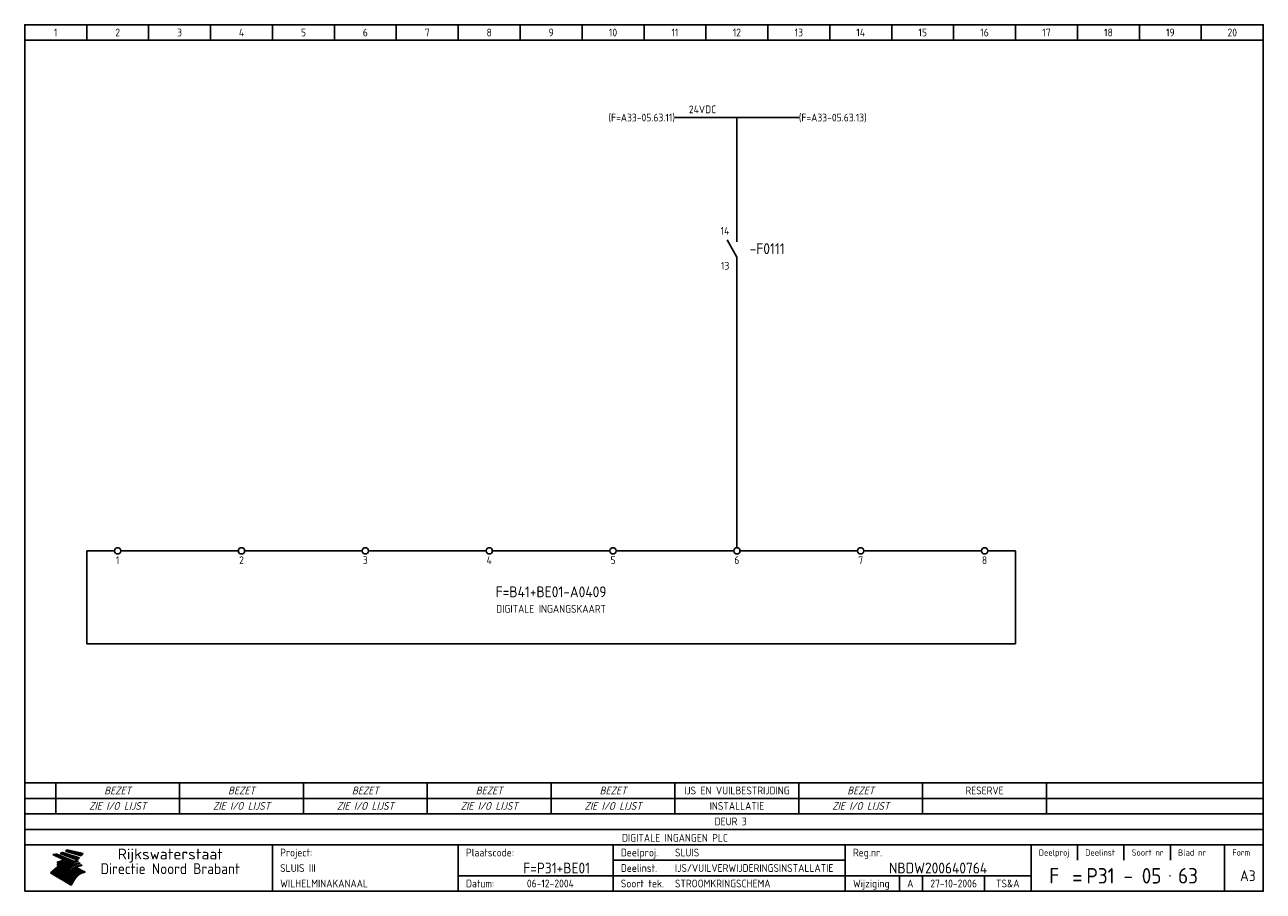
# Model space of a CAD drawing. Extents: x 10 to 410, y 10 to 290.
import ezdxf
from ezdxf.enums import TextEntityAlignment as Align

# ---------------------------------------------------------------- set-up
doc = ezdxf.new("R2010")
doc.units = 0
doc.header["$MEASUREMENT"] = 0
doc.header["$PDMODE"] = 1
for name, color, linetype in [('0-25', 7, 'CONTINUOUS'), ('0-35', 2, 'CONTINUOUS'), ('0-50', 3, 'CONTINUOUS'), ('B-25', 7, 'CONTINUOUS'), ('B-35', 2, 'CONTINUOUS'), ('S-25', 7, 'CONTINUOUS')]:
    doc.layers.add(name, color=color, linetype=linetype)
doc.styles.add('ISO', font='iso.shx')
doc.styles.get("Standard").update_dxf_attribs({"font": 'iso.shx'})

# ---------------------------------------------------------------- blocks, each defined once
blk = doc.blocks.new('0035')
at = {"layer": 'S-25'}
blk.add_circle((0, 0), 1, dxfattribs=at)
at = {"layer": 'B-25'}
blk.add_attdef('OM1', text='', height=2.5, dxfattribs=at).set_placement((0, -3.01), align=Align.MIDDLE)
blk = doc.blocks.new('0034')
at = {"layer": 'S-25'}
for p, q in [((0, 0), (0, -5)), ((0, -10), (-3.12, -4.38)), ((0, -10), (0, -15))]:
    blk.add_line(p, q, dxfattribs=at)
at = {"layer": 'B-25'}
for tag, p in [('KN1', (-2.43, -2.73)), ('KN2', (-2.43, -14.01))]:
    blk.add_attdef(tag, text='', height=2.5, dxfattribs=at).set_placement(p, align=Align.RIGHT)
blk.add_attdef('OM1', (4, -13.01), '', height=2.5, dxfattribs=at)
at = {"layer": 'B-35'}
blk.add_attdef('KT', (4.14, -8.99), '', height=3.5, dxfattribs=at)
blk = doc.blocks.new('KADERA3')
at = {"layer": '0-25'}
for p, q in [((30, 285), (30, 290)), ((50, 285), (50, 290)), ((70, 285), (70, 290)), ((90, 285), (90, 290)), ((110, 285), (110, 290)), ((130, 285), (130, 290)), ((150, 285), (150, 290)), ((170, 285), (170, 290)), ((190, 285), (190, 290)), ((210, 285), (210, 290)), ((230, 285), (230, 290)), ((250, 285), (250, 290)), ((270, 285), (270, 290)), ((290, 285), (290, 290)), ((310, 285), (310, 290)), ((330, 285), (330, 290)), ((350, 285), (350, 290)), ((370, 285), (370, 290)), ((390, 285), (390, 290)), ((10, 285), (410, 285)), ((410, 35), (10, 35)), ((410, 30), (10, 30)), ((350, 25), (350, 20)), ((365, 25), (365, 20)), ((380, 25), (380, 20)), ((200, 20), (275, 20)), ((150, 15), (335, 15)), ((292.5, 15), (292.5, 10)), ((300, 15), (300, 10)), ((320, 15), (320, 10))]:
    blk.add_line(p, q, dxfattribs=at)
at = {"layer": '0-25', "color": 7}
for p, q in [((19.1, 21.89), (25.12, 19)), ((19.1, 21.89), (25.12, 19)), ((19.17, 21.86), (20.7, 21.86)), ((19.29, 21.8), (20.83, 21.8)), ((19.4, 21.75), (20.96, 21.75)), ((19.52, 21.69), (21.09, 21.69)), ((19.64, 21.63), (21.22, 21.63)), ((19.74, 21.92), (20.56, 21.92)), ((19.75, 21.58), (21.36, 21.58)), ((19.87, 21.52), (21.49, 21.52)), ((19.99, 21.47), (21.62, 21.47)), ((20.11, 21.41), (21.75, 21.41)), ((20.22, 21.35), (21.88, 21.35)), ((20.25, 21.97), (20.43, 21.97)), ((20.34, 21.3), (22.02, 21.3)), ((20.38, 21.99), (26.02, 19.59)), ((20.38, 21.99), (26.02, 19.59)), ((20.46, 21.24), (22.15, 21.24)), ((20.57, 21.18), (22.28, 21.18)), ((20.69, 21.13), (22.41, 21.13)), ((20.81, 21.07), (22.55, 21.07)), ((20.92, 21.02), (22.68, 21.02)), ((21.04, 20.96), (22.81, 20.96)), ((21.16, 20.9), (22.94, 20.9)), ((21.27, 20.85), (23.07, 20.85)), ((21.39, 20.79), (23.21, 20.79)), ((21.47, 22.25), (26.83, 20.19)), ((21.47, 22.25), (26.83, 20.19)), ((21.49, 22.25), (23.07, 22.25)), ((21.51, 20.73), (23.34, 20.73)), ((21.6, 22.2), (23.25, 22.2)), ((21.63, 20.68), (23.47, 20.68)), ((21.65, 22.31), (22.89, 22.31)), ((21.74, 20.62), (23.6, 20.62)), ((21.75, 22.14), (23.42, 22.14)), ((21.8, 22.37), (22.71, 22.37)), ((21.86, 20.57), (23.73, 20.57)), ((21.9, 22.08), (23.6, 22.08)), ((21.94, 22.42), (22.53, 22.42)), ((21.98, 20.51), (23.87, 20.51)), ((22.04, 22.03), (23.78, 22.03)), ((22.06, 22.48), (22.36, 22.48)), ((22.09, 20.45), (24, 20.45)), ((22.18, 22.53), (27.65, 20.8)), ((22.18, 22.53), (27.65, 20.8)), ((22.19, 21.97), (23.96, 21.97)), ((22.21, 20.4), (24.13, 20.4)), ((22.33, 20.34), (24.26, 20.34)), ((22.34, 21.92), (24.13, 21.92)), ((22.37, 20), (23.08, 20)), ((22.44, 20.28), (24.4, 20.28)), ((22.48, 21.86), (24.31, 21.86)), ((22.49, 20.06), (23.04, 20.06)), ((22.56, 20.23), (24.53, 20.23)), ((22.61, 20.12), (22.93, 20.12)), ((22.63, 21.8), (24.49, 21.8)), ((22.68, 20.17), (24.66, 20.17)), ((22.71, 20.17), (22.82, 20.17)), ((23.11, 20.02), (22.77, 20.2)), ((23.11, 20.02), (22.77, 20.2)), ((22.78, 21.75), (24.67, 21.75)), ((22.79, 20.12), (24.79, 20.12)), ((22.91, 20.06), (24.92, 20.06)), ((22.92, 21.69), (24.85, 21.69)), ((23.03, 20), (25.06, 20)), ((23.07, 21.63), (25.02, 21.63)), ((23.14, 22.99), (28.22, 21.46)), ((23.14, 22.99), (28.22, 21.46)), ((23.15, 22.98), (25.33, 22.98)), ((23.22, 21.58), (25.2, 21.58)), ((23.23, 23.04), (25.09, 23.04)), ((23.32, 23.1), (24.84, 23.1)), ((23.34, 22.93), (25.57, 22.93)), ((23.36, 21.52), (25.38, 21.52)), ((23.4, 23.15), (24.6, 23.15)), ((23.49, 23.21), (24.36, 23.21)), ((23.51, 21.47), (25.56, 21.47)), ((23.52, 22.87), (25.81, 22.87)), ((23.57, 23.27), (24.12, 23.27)), ((23.64, 23.32), (23.87, 23.32)), ((23.66, 21.41), (25.74, 21.41)), ((23.7, 23.36), (28.82, 22.17)), ((23.7, 23.36), (28.82, 22.17)), ((23.71, 22.82), (26.06, 22.82)), ((23.8, 21.35), (25.91, 21.35)), ((23.9, 22.76), (26.3, 22.76)), ((23.95, 21.3), (26.09, 21.3)), ((24.09, 22.7), (26.54, 22.7)), ((24.09, 21.24), (26.27, 21.24)), ((24.24, 21.18), (26.45, 21.18)), ((24.27, 22.65), (26.78, 22.65)), ((24.39, 21.13), (26.62, 21.13)), ((24.46, 22.59), (27.03, 22.59)), ((24.53, 21.07), (26.8, 21.07)), ((24.65, 22.53), (27.27, 22.53)), ((24.68, 21.02), (26.98, 21.02)), ((24.83, 20.96), (27.16, 20.96)), ((24.84, 22.48), (27.51, 22.48)), ((24.97, 20.9), (27.34, 20.9)), ((25.02, 22.42), (27.75, 22.42)), ((25.12, 20.85), (27.51, 20.85)), ((25.21, 22.37), (28, 22.37)), ((25.27, 20.79), (27.63, 20.79)), ((25.4, 22.31), (28.24, 22.31)), ((25.41, 20.73), (27.57, 20.73)), ((25.56, 20.68), (27.51, 20.68)), ((25.58, 22.25), (28.48, 22.25)), ((25.71, 20.62), (27.44, 20.62)), ((25.77, 22.2), (28.72, 22.2)), ((25.85, 20.57), (27.37, 20.57)), ((25.96, 22.14), (28.79, 22.14)), ((26, 20.51), (27.29, 20.51)), ((26.15, 22.08), (28.75, 22.08)), ((26.15, 20.45), (27.22, 20.45)), ((26.29, 20.4), (27.14, 20.4)), ((26.33, 22.03), (28.71, 22.03)), ((26.44, 20.34), (27.06, 20.34)), ((26.52, 21.97), (28.66, 21.97)), ((26.59, 20.28), (26.97, 20.28)), ((26.71, 21.92), (28.62, 21.92)), ((26.73, 20.23), (26.89, 20.23)), ((26.9, 21.86), (28.57, 21.86)), ((27.08, 21.8), (28.52, 21.8)), ((27.27, 21.75), (28.48, 21.75)), ((27.46, 21.69), (28.43, 21.69)), ((27.65, 21.63), (28.38, 21.63)), ((27.83, 21.58), (28.33, 21.58)), ((28.02, 21.52), (28.28, 21.52)), ((28.21, 21.47), (28.22, 21.47)), ((20.58, 17.88), (18.3, 16)), ((20.58, 17.88), (18.3, 16)), ((24.94, 11.97), (18.3, 16)), ((24.94, 11.97), (18.3, 16)), ((18.31, 16.01), (20.96, 16.01)), ((18.38, 16.07), (21.46, 16.07)), ((18.45, 16.12), (21.88, 16.12)), ((18.52, 16.18), (22.15, 16.18)), ((18.59, 16.23), (22.38, 16.23)), ((18.65, 16.29), (22.58, 16.29)), ((18.72, 16.35), (22.75, 16.35)), ((18.79, 16.4), (22.91, 16.4)), ((18.86, 16.46), (20.6, 16.46)), ((18.93, 16.52), (20.6, 16.52)), ((18.99, 16.57), (20.6, 16.57)), ((19.06, 16.63), (20.6, 16.63)), ((19.13, 16.68), (20.6, 16.68)), ((19.2, 16.74), (20.6, 16.74)), ((19.27, 16.8), (20.6, 16.8)), ((19.33, 16.85), (21.07, 16.85)), ((19.4, 16.91), (21.55, 16.91)), ((19.47, 16.97), (21.88, 16.97)), ((19.54, 17.02), (22.13, 17.02)), ((19.61, 17.08), (22.34, 17.08)), ((19.67, 17.13), (20.6, 17.13)), ((19.74, 17.19), (20.6, 17.19)), ((19.81, 17.25), (20.6, 17.25)), ((19.88, 17.3), (20.6, 17.3)), ((19.95, 17.36), (20.6, 17.36)), ((20.01, 17.42), (20.6, 17.42)), ((20.08, 17.47), (20.93, 17.47)), ((20.15, 17.53), (21.26, 17.53)), ((20.22, 17.58), (21.51, 17.58)), ((20.29, 17.64), (21.72, 17.64)), ((20.35, 17.7), (21.9, 17.7)), ((20.42, 17.75), (22.07, 17.75)), ((20.49, 17.81), (22.22, 17.81)), ((20.56, 17.87), (22.36, 17.87)), ((20.6, 19.11), (20.58, 19.51)), ((20.6, 19.11), (20.58, 19.51)), ((20.58, 19.5), (22.09, 19.5)), ((20.58, 19.44), (21.95, 19.44)), ((20.59, 19.38), (21.79, 19.38)), ((20.59, 19.33), (21.62, 19.33)), ((20.59, 19.27), (21.42, 19.27)), ((20.6, 19.22), (21.2, 19.22)), ((20.6, 19.16), (20.93, 19.16)), ((20.6, 19.11), (20.69, 19.12)), ((20.6, 19.11), (20.69, 19.12)), ((20.6, 18.79), (20.77, 18.81)), ((20.6, 18.79), (20.77, 18.81)), ((20.6, 18.29), (20.6, 18.79)), ((20.6, 18.29), (20.6, 18.79)), ((20.6, 18.77), (22.46, 18.77)), ((20.6, 18.71), (22.33, 18.71)), ((20.6, 18.65), (22.19, 18.65)), ((20.6, 18.6), (22.04, 18.6)), ((20.6, 18.54), (21.87, 18.54)), ((20.6, 18.48), (21.68, 18.48)), ((20.6, 18.43), (21.46, 18.43)), ((20.6, 18.37), (21.21, 18.37)), ((20.6, 18.32), (20.87, 18.32)), ((20.6, 18.29), (20.88, 18.32)), ((20.6, 18.29), (20.88, 18.32)), ((20.6, 17.88), (20.86, 17.91)), ((20.6, 17.88), (20.86, 17.91)), ((20.6, 17.43), (20.97, 17.48)), ((20.6, 17.43), (20.97, 17.48)), ((20.6, 17.43), (20.6, 17.09)), ((20.6, 17.43), (20.6, 17.09)), ((20.6, 17.09), (21.26, 17.16)), ((20.6, 17.09), (21.26, 17.16)), ((20.6, 16.8), (21.37, 16.89)), ((20.6, 16.8), (21.37, 16.89)), ((20.6, 16.8), (20.6, 16.45)), ((20.6, 16.8), (20.6, 16.45)), ((20.6, 16.45), (21.56, 16.56)), ((20.6, 16.45), (21.56, 16.56)), ((20.6, 15.97), (21.67, 16.09)), ((20.6, 15.97), (21.67, 16.09)), ((20.7, 16.46), (23.06, 16.46)), ((20.9, 19.55), (22.23, 19.55)), ((20.9, 18.82), (22.59, 18.82)), ((20.98, 17.92), (22.5, 17.92)), ((21.02, 17.13), (22.53, 17.13)), ((21.19, 19.61), (22.35, 19.61)), ((21.2, 16.52), (23.2, 16.52)), ((21.32, 18.88), (22.71, 18.88)), ((21.32, 17.98), (22.62, 17.98)), ((21.42, 19.67), (22.47, 19.67)), ((21.47, 17.19), (22.7, 17.19)), ((21.59, 18.03), (22.74, 18.03)), ((21.61, 18.93), (22.82, 18.93)), ((21.62, 19.72), (22.59, 19.72)), ((21.72, 16.57), (23.32, 16.57)), ((21.77, 17.25), (22.85, 17.25)), ((21.8, 19.78), (22.69, 19.78)), ((21.8, 18.09), (22.85, 18.09)), ((21.84, 18.99), (22.92, 18.99)), ((21.96, 19.83), (22.79, 19.83)), ((21.99, 18.15), (22.95, 18.15)), ((22.01, 17.3), (22.99, 17.3)), ((22.03, 19.05), (23.03, 19.05)), ((22.1, 16.63), (23.44, 16.63)), ((22.11, 19.89), (22.89, 19.89)), ((22.16, 18.2), (23.05, 18.2)), ((22.21, 19.1), (23.12, 19.1)), ((22.21, 17.36), (23.12, 17.36)), ((22.24, 19.95), (22.99, 19.95)), ((22.31, 18.26), (23.15, 18.26)), ((22.36, 19.16), (23.22, 19.16)), ((22.38, 16.68), (23.56, 16.68)), ((22.39, 17.42), (23.24, 17.42)), ((22.45, 18.32), (23.24, 18.32)), ((22.51, 19.22), (23.3, 19.22)), ((22.56, 17.47), (23.36, 17.47)), ((22.59, 18.37), (23.33, 18.37)), ((22.6, 16.74), (23.66, 16.74)), ((22.64, 19.27), (23.39, 19.27)), ((22.71, 18.43), (23.42, 18.43)), ((22.71, 17.53), (23.47, 17.53)), ((22.77, 19.33), (23.47, 19.33)), ((22.79, 16.8), (23.77, 16.8)), ((22.83, 18.48), (23.5, 18.48)), ((22.84, 17.58), (23.57, 17.58)), ((22.89, 19.38), (23.55, 19.38)), ((22.94, 18.54), (23.58, 18.54)), ((22.96, 16.85), (23.86, 16.85)), ((22.97, 17.64), (23.67, 17.64)), ((23, 19.44), (23.63, 19.44)), ((23.04, 18.6), (23.66, 18.6)), ((23.1, 19.5), (23.72, 19.5)), ((23.1, 17.7), (23.77, 17.7)), ((23.12, 16.91), (23.96, 16.91)), ((23.14, 18.65), (23.74, 18.65)), ((23.15, 19.95), (25.19, 19.95)), ((23.21, 19.55), (23.8, 19.55)), ((23.21, 17.75), (23.86, 17.75)), ((23.21, 16.01), (28.9, 16.01)), ((23.24, 18.71), (23.82, 18.71)), ((23.26, 19.89), (25.32, 19.89)), ((23.26, 16.97), (24.05, 16.97)), ((23.3, 19.61), (23.88, 19.61)), ((23.32, 17.81), (23.95, 17.81)), ((23.33, 18.77), (23.91, 18.77)), ((23.37, 16.07), (29.08, 16.07)), ((23.38, 19.83), (25.45, 19.83)), ((23.39, 19.67), (23.81, 19.67)), ((23.39, 17.02), (24.14, 17.02)), ((23.42, 18.82), (23.99, 18.82)), ((23.42, 17.87), (24.03, 17.87)), ((23.45, 19.7), (23.58, 19.79)), ((23.45, 19.7), (23.58, 19.79)), ((23.48, 19.72), (23.7, 19.72)), ((23.5, 19.78), (25.58, 19.78)), ((23.51, 18.88), (24.07, 18.88)), ((23.51, 16.12), (29.27, 16.12)), ((23.52, 17.92), (24.11, 17.92)), ((23.52, 17.08), (24.22, 17.08)), ((23.54, 18.9), (24.3, 19.42)), ((23.54, 18.9), (24.3, 19.42)), ((23.56, 19.78), (23.59, 19.78)), ((23.56, 19.39), (23.9, 19.62)), ((23.56, 19.39), (23.9, 19.62)), ((23.58, 19.79), (23.9, 19.62)), ((23.58, 19.79), (23.9, 19.62)), ((23.59, 18.93), (24.15, 18.93)), ((23.61, 19.72), (25.72, 19.72)), ((23.62, 17.98), (24.2, 17.98)), ((23.63, 17.13), (24.3, 17.13)), ((23.65, 18.59), (24.62, 19.25)), ((23.65, 18.59), (24.62, 19.25)), ((29.41, 16.17), (23.65, 16.17)), ((23.67, 18.99), (24.23, 18.99)), ((23.71, 18.03), (24.28, 18.03)), ((23.73, 19.67), (25.85, 19.67)), ((23.75, 19.05), (24.32, 19.05)), ((23.75, 17.19), (24.38, 17.19)), ((23.77, 16.23), (29.47, 16.23)), ((23.79, 18.09), (24.36, 18.09)), ((23.83, 19.1), (24.4, 19.1)), ((23.85, 19.61), (25.98, 19.61)), ((23.85, 17.25), (24.46, 17.25)), ((23.88, 18.15), (24.44, 18.15)), ((23.89, 16.29), (29.36, 16.29)), ((23.92, 19.16), (24.48, 19.16)), ((23.94, 18.19), (25.23, 19.07)), ((23.94, 18.19), (25.23, 19.07)), ((23.95, 17.3), (24.55, 17.3)), ((23.96, 19.55), (25.96, 19.55)), ((23.96, 18.2), (24.53, 18.2)), ((24, 19.22), (24.56, 19.22)), ((24, 16.35), (29.24, 16.35)), ((24.04, 18.26), (24.61, 18.26)), ((24.05, 17.36), (24.63, 17.36)), ((24.06, 17.88), (25.34, 18.76)), ((24.06, 17.88), (25.34, 18.76)), ((24.08, 19.5), (25.88, 19.5)), ((24.08, 19.27), (24.58, 19.27)), ((24.11, 16.4), (29.13, 16.4)), ((24.13, 18.32), (24.69, 18.32)), ((24.14, 17.42), (24.71, 17.42)), ((24.16, 19.33), (24.47, 19.33)), ((24.2, 19.44), (25.79, 19.44)), ((24.21, 18.37), (24.77, 18.37)), ((24.21, 16.46), (29.02, 16.46)), ((24.23, 17.47), (24.79, 17.47)), ((24.24, 17.48), (25.52, 18.36)), ((24.24, 17.48), (25.52, 18.36)), ((24.25, 19.38), (24.36, 19.38)), ((24.29, 18.43), (24.85, 18.43)), ((24.3, 19.42), (24.62, 19.25)), ((24.3, 19.42), (24.62, 19.25)), ((24.31, 19.38), (25.71, 19.38)), ((24.31, 17.53), (24.87, 17.53)), ((24.31, 16.52), (28.91, 16.52)), ((24.35, 17.17), (25.64, 18.05)), ((24.35, 17.17), (25.64, 18.05)), ((24.37, 18.48), (24.94, 18.48)), ((24.39, 17.58), (24.96, 17.58)), ((24.4, 16.57), (28.79, 16.57)), ((24.43, 19.33), (25.62, 19.33)), ((24.45, 18.54), (25.02, 18.54)), ((24.47, 17.64), (25.04, 17.64)), ((24.49, 16.63), (28.68, 16.63)), ((24.54, 18.6), (25.1, 18.6)), ((24.55, 19.27), (25.54, 19.27)), ((24.56, 17.7), (25.12, 17.7)), ((24.57, 16.68), (28.57, 16.68)), ((24.62, 18.65), (25.18, 18.65)), ((24.63, 16.72), (25.91, 17.6)), ((24.63, 16.72), (25.91, 17.6)), ((24.64, 17.75), (25.2, 17.75)), ((24.66, 16.74), (28.45, 16.74)), ((24.67, 19.22), (25.45, 19.22)), ((24.7, 18.71), (25.27, 18.71)), ((24.72, 17.81), (25.29, 17.81)), ((24.74, 16.8), (28.34, 16.8)), ((24.78, 19.16), (25.37, 19.16)), ((24.78, 18.77), (25.34, 18.77)), ((24.8, 17.87), (25.37, 17.87)), ((24.82, 16.85), (28.23, 16.85)), ((24.87, 18.82), (25.4, 18.82)), ((24.89, 17.92), (25.45, 17.92)), ((24.9, 19.1), (25.28, 19.1)), ((24.9, 16.91), (28.11, 16.91)), ((24.95, 18.88), (25.45, 18.88)), ((24.97, 17.98), (25.53, 17.98)), ((24.99, 16.97), (28, 16.97)), ((25.02, 19.05), (25.2, 19.05)), ((25.03, 18.93), (25.51, 18.93)), ((25.05, 18.03), (25.61, 18.03)), ((25.07, 17.02), (27.89, 17.02)), ((25.11, 18.99), (25.57, 18.99)), ((26.02, 19.59), (25.12, 19)), ((26.02, 19.59), (25.12, 19)), ((25.13, 18.09), (25.68, 18.09)), ((25.15, 17.08), (27.77, 17.08)), ((25.19, 19.05), (25.63, 19.05)), ((25.21, 18.15), (25.75, 18.15)), ((25.23, 17.13), (27.66, 17.13)), ((25.26, 19.1), (25.7, 19.1)), ((25.3, 18.2), (25.82, 18.2)), ((25.31, 17.19), (27.55, 17.19)), ((25.33, 19.16), (25.77, 19.16)), ((25.38, 18.26), (25.89, 18.26)), ((25.39, 19.22), (25.85, 19.22)), ((25.4, 17.25), (27.43, 17.25)), ((25.46, 18.32), (25.97, 18.32)), ((25.47, 19.27), (25.93, 19.27)), ((25.48, 17.3), (27.32, 17.3)), ((25.54, 19.33), (26.03, 19.33)), ((25.54, 18.37), (26.06, 18.37)), ((25.56, 17.36), (27.21, 17.36)), ((25.62, 18.43), (26.14, 18.43)), ((25.63, 19.38), (26.13, 19.38)), ((25.64, 17.42), (27.1, 17.42)), ((25.7, 18.48), (26.24, 18.48)), ((25.72, 19.44), (26.24, 19.44)), ((25.73, 17.47), (26.98, 17.47)), ((25.79, 18.54), (26.34, 18.54)), ((25.81, 17.53), (26.87, 17.53)), ((25.82, 19.5), (26.36, 19.5)), ((25.89, 18.6), (26.46, 18.6)), ((25.89, 17.58), (26.76, 17.58)), ((25.93, 19.55), (26.53, 19.55)), ((25.96, 17.64), (26.64, 17.64)), ((25.99, 18.65), (26.58, 18.65)), ((26.04, 17.7), (26.59, 17.7)), ((26.06, 19.61), (26.85, 19.61)), ((26.1, 18.71), (26.72, 18.71)), ((26.12, 17.75), (26.67, 17.75)), ((26.2, 17.81), (26.76, 17.81)), ((26.21, 19.67), (27.23, 19.67)), ((26.23, 18.77), (26.89, 18.77)), ((26.29, 17.87), (26.86, 17.87)), ((26.37, 18.82), (27.09, 18.82)), ((26.39, 17.92), (26.97, 17.92)), ((26.44, 19.72), (27.18, 19.72)), ((26.49, 17.98), (27.09, 17.98)), ((26.53, 18.88), (27.34, 18.88)), ((26.56, 17.68), (29.54, 16.2)), ((26.56, 17.68), (29.54, 16.2)), ((26.6, 18.03), (27.22, 18.03)), ((26.72, 18.09), (27.38, 18.09)), ((26.73, 18.93), (27.66, 18.93)), ((26.85, 18.15), (27.56, 18.15)), ((26.99, 18.99), (27.9, 18.99)), ((27, 18.2), (27.8, 18.2)), ((27.13, 19.78), (27.25, 19.64)), ((27.13, 19.78), (27.25, 19.64)), ((27.18, 18.26), (28.13, 18.26)), ((27.26, 19.05), (27.84, 19.05)), ((27.39, 18.32), (28.47, 18.32)), ((27.7, 18.37), (28.49, 18.37)), ((27.78, 19.1), (27.93, 18.96)), ((27.78, 19.1), (27.93, 18.96)), ((28, 18.43), (28.44, 18.43)), ((28.29, 15.83), (29.54, 16.2)), ((28.29, 15.83), (29.54, 16.2)), ((28.39, 18.48), (28.54, 18.32)), ((28.39, 18.48), (28.54, 18.32)), ((29.54, 16.2), (29.45, 16.17)), ((29.54, 16.2), (29.45, 16.17)), ((29.46, 16.18), (29.47, 16.18)), ((18.38, 15.95), (20.6, 15.95)), ((18.47, 15.9), (20.6, 15.9)), ((18.57, 15.84), (20.6, 15.84)), ((18.66, 15.78), (20.6, 15.78)), ((18.75, 15.73), (20.6, 15.73)), ((18.85, 15.67), (20.6, 15.67)), ((18.94, 15.62), (20.6, 15.62)), ((19.03, 15.56), (27.83, 15.56)), ((19.12, 15.5), (27.75, 15.5)), ((19.22, 15.45), (27.66, 15.45)), ((19.31, 15.39), (27.58, 15.39)), ((19.4, 15.33), (27.5, 15.33)), ((19.49, 15.28), (27.43, 15.28)), ((19.59, 15.22), (27.36, 15.22)), ((19.68, 15.17), (27.29, 15.17)), ((19.77, 15.11), (27.22, 15.11)), ((19.86, 15.05), (27.15, 15.05)), ((19.96, 15), (27.09, 15)), ((20.05, 14.94), (27.02, 14.94)), ((20.14, 14.88), (26.96, 14.88)), ((20.24, 14.83), (26.9, 14.83)), ((20.33, 14.77), (26.84, 14.77)), ((20.42, 14.72), (26.79, 14.72)), ((20.51, 14.66), (26.73, 14.66)), ((20.6, 15.97), (20.6, 15.58)), ((20.6, 15.97), (20.6, 15.58)), ((20.6, 15.58), (21.95, 15.73)), ((20.6, 15.58), (21.95, 15.73)), ((20.61, 14.6), (26.68, 14.6)), ((20.7, 14.55), (26.62, 14.55)), ((20.79, 14.49), (26.57, 14.49)), ((20.88, 14.43), (26.52, 14.43)), ((20.94, 15.62), (27.92, 15.62)), ((20.98, 14.38), (26.47, 14.38)), ((21.07, 14.32), (26.42, 14.32)), ((21.16, 14.27), (26.38, 14.27)), ((21.25, 14.21), (26.33, 14.21)), ((21.35, 14.15), (26.29, 14.15)), ((21.44, 14.1), (26.24, 14.1)), ((21.45, 15.67), (28.01, 15.67)), ((21.53, 14.04), (26.2, 14.04)), ((21.63, 13.98), (26.16, 13.98)), ((21.72, 13.93), (26.12, 13.93)), ((21.81, 13.87), (26.08, 13.87)), ((21.9, 13.82), (26.04, 13.82)), ((21.96, 15.73), (28.11, 15.73)), ((22, 13.76), (26, 13.76)), ((22.09, 13.7), (25.96, 13.7)), ((22.18, 13.65), (25.93, 13.65)), ((22.27, 13.59), (25.89, 13.59)), ((22.34, 15.78), (28.21, 15.78)), ((22.37, 13.53), (25.86, 13.53)), ((22.46, 13.48), (25.82, 13.48)), ((22.55, 13.42), (25.79, 13.42)), ((22.62, 15.84), (28.33, 15.84)), ((22.65, 13.37), (25.76, 13.37)), ((22.74, 13.31), (25.73, 13.31)), ((22.83, 13.25), (25.69, 13.25)), ((22.84, 15.9), (28.52, 15.9)), ((22.92, 13.2), (25.66, 13.2)), ((23.02, 13.14), (25.63, 13.14)), ((23.04, 15.95), (28.71, 15.95)), ((23.11, 13.08), (25.59, 13.08)), ((23.2, 13.03), (25.56, 13.03)), ((23.29, 12.97), (25.53, 12.97)), ((23.39, 12.92), (25.5, 12.92)), ((23.48, 12.86), (25.46, 12.86)), ((23.57, 12.8), (25.43, 12.8)), ((23.66, 12.75), (25.4, 12.75)), ((23.76, 12.69), (25.36, 12.69)), ((23.85, 12.63), (25.33, 12.63)), ((23.94, 12.58), (25.3, 12.58)), ((24.04, 12.52), (25.26, 12.52)), ((24.13, 12.47), (25.23, 12.47)), ((24.22, 12.41), (25.2, 12.41)), ((24.31, 12.35), (25.17, 12.35)), ((24.41, 12.3), (25.13, 12.3)), ((24.5, 12.24), (25.1, 12.24)), ((24.59, 12.18), (25.07, 12.18)), ((24.68, 12.13), (25.03, 12.13)), ((24.78, 12.07), (25, 12.07)), ((24.87, 12.02), (24.97, 12.02)), ((24.94, 11.97), (25.81, 13.45)), ((24.94, 11.97), (25.81, 13.45))]:
    blk.add_line(p, q, dxfattribs=at)
for centre, radius, start, end in [((19.15, 29.7), 7.8, 269.6055, 279.0886), ((19.15, 29.7), 7.8, 269.6055, 279.0886), ((19.93, 25.38), 5.91, 276.3402, 298.7463), ((19.93, 25.38), 5.91, 276.3402, 298.7463), ((19.84, 25.09), 6.03, 278.129, 302.868), ((19.84, 25.09), 6.03, 278.129, 302.868), ((19.84, 27.26), 5.27, 288.0217, 296.3084), ((19.84, 27.26), 5.27, 288.0217, 296.3084), ((20.49, 27.56), 5.28, 300.0654, 307.393), ((20.49, 27.56), 5.28, 300.0654, 307.393), ((24.11, 24.7), 5.26, 301.1147, 312.2814), ((24.11, 24.7), 5.26, 301.1147, 312.2814), ((21.95, 27.32), 8.59, 316.9248, 323.1399), ((21.95, 27.32), 8.59, 316.9248, 323.1399), ((20.21, 23.78), 5.91, 273.6149, 304.3803), ((20.21, 23.78), 5.91, 273.6149, 304.3803), ((20.35, 24.56), 5.76, 274.164, 302.5474), ((20.35, 24.56), 5.76, 274.164, 302.5474), ((20.05, 24.28), 6.02, 277.9472, 305.7139), ((20.05, 24.28), 6.02, 277.9472, 305.7139), ((20.04, 23.49), 6.09, 278.8115, 306.4242), ((20.04, 23.49), 6.09, 278.8115, 306.4242), ((20.53, 23.07), 5.96, 277.0519, 304.973), ((20.53, 23.07), 5.96, 277.0519, 304.973), ((20.72, 22.76), 5.91, 276.3402, 304.3803), ((20.72, 22.76), 5.91, 276.3402, 304.3803), ((21.06, 22.34), 5.81, 274.9043, 303.1745), ((21.06, 22.34), 5.81, 274.9043, 303.1745), ((20.82, 22.06), 6.04, 278.1111, 305.8489), ((20.82, 22.06), 6.04, 278.1111, 305.8489), ((21.3, 21.6), 5.91, 276.3402, 304.3803), ((21.3, 21.6), 5.91, 276.3402, 304.3803), ((27.05, 17.17), 2.63, 107.4286, 133.7799), ((27.05, 17.17), 2.63, 107.4286, 133.7799), ((27.45, 16.91), 2.81, 110.4143, 138.7411), ((27.45, 16.91), 2.81, 110.4143, 138.7411), ((27.57, 15.64), 3.4, 98.1566, 126.9045), ((27.57, 15.64), 3.4, 98.1566, 126.9045), ((27.91, 15.54), 3.39, 100.5835, 132.088), ((27.91, 15.54), 3.39, 100.5835, 132.088), ((28.21, 14.74), 3.67, 95.7581, 128.7216), ((28.21, 14.74), 3.67, 95.7581, 128.7216), ((27.01, 16.84), 2.93, 87.7348, 104.8316), ((27.01, 16.84), 2.93, 87.7348, 104.8316), ((27.37, 15.71), 3.93, 91.7838, 103.2817), ((27.37, 15.71), 3.93, 91.7838, 103.2817), ((28.4, 15.05), 3.21, 96.3886, 125.0052), ((28.4, 15.05), 3.21, 96.3886, 125.0052), ((27.82, 16.31), 2.8, 90.634, 105.1984), ((27.82, 16.31), 2.8, 90.634, 105.1984), ((28.19, 15.04), 3.93, 93.8342, 103.2817), ((28.19, 15.04), 3.93, 93.8342, 103.2817), ((28.58, 15.69), 2.8, 93.8141, 105.1984), ((28.58, 15.69), 2.8, 93.8141, 105.1984), ((28.95, 14.41), 3.93, 96.0135, 103.2817), ((28.95, 14.41), 3.93, 96.0135, 103.2817), ((31.24, 10.26), 6.3, 117.9568, 149.6251), ((31.24, 10.26), 6.3, 117.9568, 149.6251)]:
    blk.add_arc(centre, radius, start, end, dxfattribs=at)
at = {"layer": '0-35'}
for p, q in [((90, 25), (90, 10)), ((150, 25), (150, 10)), ((200, 25), (200, 10)), ((275, 25), (275, 10)), ((335, 25), (335, 10)), ((397.5, 25), (397.5, 10))]:
    blk.add_line(p, q, dxfattribs=at)
at = {"layer": '0-50'}
for p, q in [((10, 25), (410, 25)), ((348.75, 15), (351.25, 15)), ((348.75, 13.5), (351.25, 13.5))]:
    blk.add_line(p, q, dxfattribs=at)
blk.add_lwpolyline([(10, 10), (410, 10), (410, 290), (10, 290)], close=True, dxfattribs=at)
at = {"layer": '0-50', "const_width": 0.25}
blk.add_lwpolyline([(379.75, 15, 1), (380, 15, 1)], format="xyb", close=True, dxfattribs=at)
at = {"layer": '0-25', "style": 'ISO'}
for s, height, p in [('Project:', 2.5, (92.5, 22.5)), ('Plaatscode:', 2.5, (152.5, 22.5)), ('Deelproj.', 2.5, (202.5, 22.5)), ('Reg.nr.', 2.5, (277.5, 22.5)), ('Deelproj', 2, (337.5, 22.5)), ('Deelinst', 2, (352.5, 22.5)), ('Soort nr', 2, (367.5, 22.5)), ('Blad nr', 2, (382.5, 22.5)), ('Form', 2, (400, 22.5)), ('Deelinst.', 2.5, (202.5, 17.5)), ('Datum:', 2.5, (152.5, 12.5)), ('Soort tek.', 2.5, (202.5, 12.5)), ('Wijziging', 2.5, (277.5, 12.5))]:
    blk.add_text(s, height=height, dxfattribs=at).set_placement(p, align=Align.MIDDLE_LEFT)
for tag, p in [('STR1', (20, 287.5)), ('STR2', (40, 287.5)), ('STR3', (60, 287.5)), ('STR4', (80, 287.5)), ('STR5', (100, 287.5)), ('STR6', (120, 287.5)), ('STR7', (140, 287.5)), ('STR8', (160, 287.5)), ('STR9', (180, 287.5)), ('STR10', (200, 287.5)), ('STR11', (220, 287.5)), ('STR12', (240, 287.5)), ('STR13', (260, 287.5)), ('STR14', (280, 287.5)), ('STR15', (300, 287.5)), ('STR16', (320, 287.5)), ('STR17', (340, 287.5)), ('STR18', (360, 287.5)), ('STR19', (380, 287.5)), ('STR20', (400, 287.5)), ('W', (180, 12.5)), ('Z', (310, 12.5)), ('Y', (327.5, 12.5))]:
    blk.add_attdef(tag, text='', height=2.5, dxfattribs=at).set_placement(p, align=Align.MIDDLE)
for tag, p in [('N', (220, 22.5)), ('B', (92.5, 17.5)), ('P', (220, 17.5)), ('C', (92.5, 12.5)), ('U', (220, 12.5)), ('REV', (295, 12.5))]:
    blk.add_attdef(tag, text='', height=2.5, dxfattribs=at).set_placement(p, align=Align.MIDDLE_LEFT)
at = {"layer": '0-35', "style": 'ISO', "width": 1.00614}
blk.add_text('Rijkswaterstaat', height=3.5, dxfattribs=at).set_placement((40, 20.28), (74, 20.28), align=Align.FIT)
at = {"layer": '0-35', "color": 2, "style": 'ISO', "width": 0.948867}
blk.add_text('Directie Noord Brabant', height=3.5, dxfattribs=at).set_placement((34.5, 15.53), (79.5, 15.53), align=Align.FIT)
at = {"layer": '0-35', "style": 'ISO'}
for tag, p in [('X', (178.5, 17.5)), ('FORM', (402.5, 15))]:
    blk.add_attdef(tag, text='', height=3.5, dxfattribs=at).set_placement(p, align=Align.MIDDLE_LEFT)
blk.add_attdef('RNR', text='', height=3.5, dxfattribs=at).set_placement((305, 17.5), align=Align.MIDDLE)
at = {"layer": '0-50', "style": 'ISO'}
for tag, p in [('M', (342.5, 15)), ('O', (365, 15))]:
    blk.add_attdef(tag, text='', height=5, dxfattribs=at).set_placement(p, align=Align.MIDDLE)
blk.add_attdef('Q', text='', height=5, dxfattribs=at).set_placement((382.5, 15), align=Align.MIDDLE_LEFT)

msp = doc.modelspace()

# ---------------------------------------------------------------- linework, layer by layer
at = {"layer": '0-25'}
for p, q in [((10, 45), (410, 45)), ((10, 40), (410, 40))]:
    msp.add_line(p, q, dxfattribs=at)
at = {"layer": 'S-25'}
for p, q in [((220, 260), (260, 260)), ((240, 219.88), (240, 260)), ((240, 219.88), (240, 259.88)), ((240, 209.88), (240, 121)), ((30, 90), (30, 120)), ((30, 120), (39, 120)), ((79, 120), (41, 120)), ((119, 120), (81, 120)), ((81, 120), (81, 120)), ((159, 120), (121, 120)), ((199, 120), (161, 120)), ((239, 120), (201, 120)), ((279, 120), (241, 120)), ((319, 120), (281, 120)), ((321, 120), (330, 120)), ((330, 120), (330, 90)), ((330, 90), (30, 90)), ((10, 45), (10, 25)), ((10, 45), (10, 25)), ((20, 45), (20, 35)), ((60, 45), (60, 35)), ((100, 45), (100, 35)), ((140, 45), (140, 35)), ((180, 45), (180, 35)), ((220, 45), (220, 35)), ((260, 45), (260, 35)), ((300, 45), (300, 35)), ((340, 45), (340, 35))]:
    msp.add_line(p, q, dxfattribs=at)
for p in [(168.25, 215), (168.25, 215), (168.25, 215), (175.5, 215), (175.5, 215), (175.5, 215), (182.75, 215), (182.75, 215), (182.75, 215), (180, 105), (40, 55), (180, 50), (180, 50)]:
    msp.add_point(p, dxfattribs=at)
at = {"layer": 'S-25', "linetype": 'Continuous'}
msp.add_point((85, 124.5), dxfattribs=at)
msp.add_point((85, 124.5), dxfattribs=at)

# ---------------------------------------------------------------- block references
at = {"layer": 'S-25'}
ref = msp.add_blockref('KADERA3', (0, 0), dxfattribs=at)
ref.add_attrib('B', 'SLUIS III', dxfattribs={"layer": '0-25', "height": 2.5, "style": 'ISO'}).set_placement((92.5, 17.5), align=Align.MIDDLE_LEFT)
ref.add_attrib('C', 'WILHELMINAKANAAL', dxfattribs={"layer": '0-25', "height": 2.5, "style": 'ISO'}).set_placement((92.5, 12.5), align=Align.MIDDLE_LEFT)
ref.add_attrib('N', 'SLUIS', dxfattribs={"layer": '0-25', "height": 2.5, "style": 'ISO'}).set_placement((220, 22.5), align=Align.MIDDLE_LEFT)
ref.add_attrib('P', 'IJS/VUILVERWIJDERINGSINSTALLATIE', dxfattribs={"layer": '0-25', "height": 2.5, "style": 'ISO'}).set_placement((220, 17.5), align=Align.MIDDLE_LEFT)
ref.add_attrib('U', 'STROOMKRINGSCHEMA', dxfattribs={"layer": '0-25', "height": 2.5, "style": 'ISO'}).set_placement((220, 12.5), align=Align.MIDDLE_LEFT)
ref.add_attrib('M', 'F', dxfattribs={"layer": '0-50', "height": 5, "style": 'ISO'}).set_placement((342.5, 15), align=Align.MIDDLE)
ref.add_attrib('O', 'P31 - 05', dxfattribs={"layer": '0-50', "height": 5, "style": 'ISO'}).set_placement((365, 15), align=Align.MIDDLE)
ref.add_attrib('Q', '63', dxfattribs={"layer": '0-50', "height": 5, "style": 'ISO'}).set_placement((382.5, 15), align=Align.MIDDLE_LEFT)
ref.add_attrib('X', 'F=P31+BE01', dxfattribs={"layer": '0-35', "height": 3.5, "style": 'ISO'}).set_placement((171, 17.5), align=Align.MIDDLE_LEFT)
ref.add_attrib('RNR', 'NBDW200640764', dxfattribs={"layer": '0-35', "height": 3.5, "style": 'ISO'}).set_placement((305, 17.5), align=Align.MIDDLE)
ref.add_attrib('W', '06-12-2004', dxfattribs={"layer": '0-25', "height": 2.5, "style": 'ISO'}).set_placement((179.75, 12.5), align=Align.MIDDLE)
ref.add_attrib('FORM', 'A3', dxfattribs={"layer": '0-35', "height": 3.5, "style": 'ISO'}).set_placement((402.5, 15), align=Align.MIDDLE_LEFT)
ref.add_attrib('REV', 'A', dxfattribs={"layer": '0-25', "height": 2.5, "style": 'ISO'}).set_placement((295, 12.5), align=Align.MIDDLE_LEFT)
ref.add_attrib('Z', '27-10-2006', dxfattribs={"layer": '0-25', "height": 2.5, "style": 'ISO'}).set_placement((310, 12.5), align=Align.MIDDLE)
ref.add_attrib('Y', 'TS&A', dxfattribs={"layer": '0-25', "height": 2.5, "style": 'ISO'}).set_placement((327.5, 12.5), align=Align.MIDDLE)
ref.add_attrib('STR1', '1', dxfattribs={"layer": '0-25', "height": 2.5, "style": 'ISO'}).set_placement((20, 287.5), align=Align.MIDDLE)
ref.add_attrib('STR2', '2', dxfattribs={"layer": '0-25', "height": 2.5, "style": 'ISO'}).set_placement((40, 287.5), align=Align.MIDDLE)
ref.add_attrib('STR3', '3', dxfattribs={"layer": '0-25', "height": 2.5, "style": 'ISO'}).set_placement((60, 287.5), align=Align.MIDDLE)
ref.add_attrib('STR4', '4', dxfattribs={"layer": '0-25', "height": 2.5, "style": 'ISO'}).set_placement((80, 287.5), align=Align.MIDDLE)
ref.add_attrib('STR5', '5', dxfattribs={"layer": '0-25', "height": 2.5, "style": 'ISO'}).set_placement((100, 287.5), align=Align.MIDDLE)
ref.add_attrib('STR6', '6', dxfattribs={"layer": '0-25', "height": 2.5, "style": 'ISO'}).set_placement((120, 287.5), align=Align.MIDDLE)
ref.add_attrib('STR7', '7', dxfattribs={"layer": '0-25', "height": 2.5, "style": 'ISO'}).set_placement((140, 287.5), align=Align.MIDDLE)
ref.add_attrib('STR8', '8', dxfattribs={"layer": '0-25', "height": 2.5, "style": 'ISO'}).set_placement((160, 287.5), align=Align.MIDDLE)
ref.add_attrib('STR9', '9', dxfattribs={"layer": '0-25', "height": 2.5, "style": 'ISO'}).set_placement((180, 287.5), align=Align.MIDDLE)
ref.add_attrib('STR10', '10', dxfattribs={"layer": '0-25', "height": 2.5, "style": 'ISO'}).set_placement((200, 287.5), align=Align.MIDDLE)
ref.add_attrib('STR11', '11', dxfattribs={"layer": '0-25', "height": 2.5, "style": 'ISO'}).set_placement((220, 287.5), align=Align.MIDDLE)
ref.add_attrib('STR12', '12', dxfattribs={"layer": '0-25', "height": 2.5, "style": 'ISO'}).set_placement((240, 287.5), align=Align.MIDDLE)
ref.add_attrib('STR13', '13', dxfattribs={"layer": '0-25', "height": 2.5, "style": 'ISO'}).set_placement((260, 287.5), align=Align.MIDDLE)
ref.add_attrib('STR14', '14', dxfattribs={"layer": '0-25', "height": 2.5, "style": 'ISO'}).set_placement((280, 287.5), align=Align.MIDDLE)
ref.add_attrib('STR15', '15', dxfattribs={"layer": '0-25', "height": 2.5, "style": 'ISO'}).set_placement((300, 287.5), align=Align.MIDDLE)
ref.add_attrib('STR16', '16', dxfattribs={"layer": '0-25', "height": 2.5, "style": 'ISO'}).set_placement((320, 287.5), align=Align.MIDDLE)
ref.add_attrib('STR17', '17', dxfattribs={"layer": '0-25', "height": 2.5, "style": 'ISO'}).set_placement((340, 287.5), align=Align.MIDDLE)
ref.add_attrib('STR18', '18', dxfattribs={"layer": '0-25', "height": 2.5, "style": 'ISO'}).set_placement((360, 287.5), align=Align.MIDDLE)
ref.add_attrib('STR19', '19', dxfattribs={"layer": '0-25', "height": 2.5, "style": 'ISO'}).set_placement((380, 287.5), align=Align.MIDDLE)
ref.add_attrib('STR20', '20', dxfattribs={"layer": '0-25', "height": 2.5, "style": 'ISO'}).set_placement((400, 287.5), align=Align.MIDDLE)
for name, p, values in [('0034', (240, 224.88), {'KT': '-F0111', 'KN1': '14', 'KN2': '13'}), ('0035', (40, 120), {'OM1': '1'}), ('0035', (80, 120), {'OM1': '2'}), ('0035', (120, 120), {'OM1': '3'}), ('0035', (160, 120), {'OM1': '4'}), ('0035', (200, 120), {'OM1': '5'}), ('0035', (240, 120), {'OM1': '6'}), ('0035', (280, 120), {'OM1': '7'}), ('0035', (320, 120), {'OM1': '8'})]:
    msp.add_blockref(name, p, dxfattribs=at).add_auto_attribs(values)

# ---------------------------------------------------------------- texts
at = {"layer": 'B-25', "style": 'ISO'}
msp.add_text('(F=A33-05.63.11)', height=2.5, dxfattribs=at).set_placement((220, 260), align=Align.MIDDLE_RIGHT)
msp.add_text('24VDC', height=2.5, dxfattribs=at).set_placement((224.5, 261.42))
msp.add_text('(F=A33-05.63.13)', height=2.5, dxfattribs=at).set_placement((260, 260), align=Align.MIDDLE_LEFT)
at = {"layer": 'B-25'}
msp.add_text('DIGITALE INGANGSKAART', height=2.5, dxfattribs=at).set_placement((180, 100), align=Align.CENTER)
at = {"layer": 'B-25', "style": 'ISO', "oblique": 15}
for s, p in [('BEZET', (40, 41.31)), ('BEZET', (80, 41.31)), ('BEZET', (120, 41.31)), ('BEZET', (160, 41.31)), ('BEZET', (200, 41.31)), ('BEZET', (280, 41.31)), ('ZIE I/O LIJST', (40, 36.31)), ('ZIE I/O LIJST', (80, 36.31)), ('ZIE I/O LIJST', (120, 36.31)), ('ZIE I/O LIJST', (160, 36.31)), ('ZIE I/O LIJST', (200, 36.31)), ('ZIE I/O LIJST', (280, 36.31))]:
    msp.add_text(s, height=2.5, dxfattribs=at).set_placement(p, align=Align.CENTER)
at = {"layer": 'B-25', "style": 'ISO'}
for s, p in [('IJS EN VUILBESTRIJDING', (240, 41.31)), ('RESERVE', (320, 41.31)), ('INSTALLATIE', (240, 36.31)), ('DEUR 3', (238, 31.31)), ('DIGITALE INGANGEN PLC', (220, 26))]:
    msp.add_text(s, height=2.5, dxfattribs=at).set_placement(p, align=Align.CENTER)
at = {"layer": 'B-35'}
msp.add_text('F=B41+BE01-A0409', height=3.5, dxfattribs=at).set_placement((180, 105), align=Align.CENTER)

doc.saveas('drawing.dxf')
